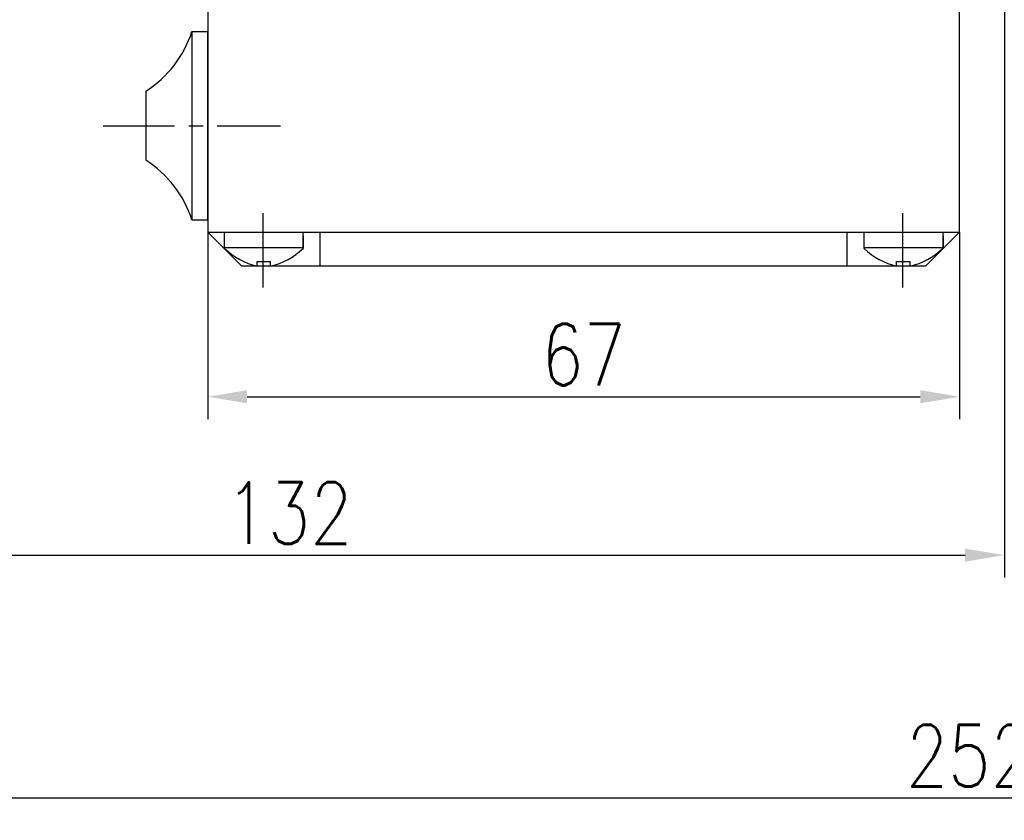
# Model space of a CAD drawing. Header units: inches. Extents: x -753 to 5070, y -3075 to 1581.
# Tile 99 of 178: x 4638 to 4725, y -2729 to -2657. Entities that reach past the tile are written whole.
import ezdxf

# ---------------------------------------------------------------- set-up
doc = ezdxf.new("R2010")
doc.units = ezdxf.units.IN
doc.header["$LTSCALE"] = 10
doc.header["$MEASUREMENT"] = 0
doc.linetypes.add('CENTER', pattern=[10.16, 6.35, -1.27, 1.27, -1.27])
for name, color, linetype in [('1轮廓实线层', 7, 'Continuous'), ('3中心线层', 1, 'CENTER'), ('7标注层', 4, 'Continuous')]:
    doc.layers.add(name, color=color, linetype=linetype)
doc.styles.add('TH_GBDIM', font='romans.shx', dxfattribs={"width": 0.8, "bigfont": 'gbcbig.shx'})
doc.dimstyles.new('TH_GBDIM', dxfattribs={"dimtxt": 3.5, "dimasz": 2.5, "dimexe": 2, "dimexo": 0, "dimgap": 1, "dimtad": 1, "dimdec": 4, "dimdsep": 46, "dimtxsty": 'TH_GBDIM', "dimcen": 0.09, "dimclrd": 4, "dimclre": 4, "dimclrt": 3, "dimadec": 0, "dimazin": 0, "dimtfac": 1, "dimtdec": 4, "dimtmove": 0, "dimatfit": 3, "dimfxl": 1, "dimtzin": 0, "dimarcsym": 0})

# ---------------------------------------------------------------- blocks, each defined once
blk = doc.blocks.new('*D700')
at = {"layer": '7标注层', "color": 4, "lineweight": -2, "transparency": 16777216}
for p, q in [((4593.28, -2587.064), (4593.28, -2728.858)), ((4845.279, -2587.064), (4845.279, -2728.858)), ((4596.78, -2726.858), (4841.779, -2726.858))]:
    blk.add_line(p, q, dxfattribs=at)
at = {"layer": '7标注层', "color": 4, "transparency": 16777216}
for points in [[(4596.78, -2726.275), (4596.78, -2727.441), (4593.28, -2726.858)], [(4841.779, -2726.275), (4841.779, -2727.441), (4845.279, -2726.858)]]:
    blk.add_solid(points, dxfattribs=at)
at = {"layer": 'Defpoints', "color": 0, "transparency": 16777216}
for p in [(4593.28, -2587.064), (4845.279, -2587.064), (4845.279, -2726.858)]:
    blk.add_point(p, dxfattribs=at)
at = {"layer": '7标注层', "color": 3, "transparency": 16777216, "insert": (4722.161, -2723.108), "char_height": 5.5, "attachment_point": 5, "style": 'TH_GBDIM'}
blk.add_mtext('252', dxfattribs=at)
blk = doc.blocks.new('*D740')
at = {"layer": '7标注层', "color": 4, "lineweight": -2, "transparency": 16777216}
for p, q in [((4725.28, -2565.489), (4725.28, -2707.223)), ((4593.28, -2587.064), (4593.28, -2707.223)), ((4596.78, -2705.223), (4721.78, -2705.223))]:
    blk.add_line(p, q, dxfattribs=at)
at = {"layer": '7标注层', "color": 4, "transparency": 16777216}
for points in [[(4596.78, -2704.64), (4596.78, -2705.806), (4593.28, -2705.223)], [(4721.78, -2704.64), (4721.78, -2705.806), (4725.28, -2705.223)]]:
    blk.add_solid(points, dxfattribs=at)
at = {"layer": 'Defpoints', "color": 0, "transparency": 16777216}
for p in [(4725.28, -2565.489), (4593.28, -2587.064), (4725.28, -2705.223)]:
    blk.add_point(p, dxfattribs=at)
at = {"layer": '7标注层', "color": 3, "transparency": 16777216, "insert": (4661.53, -2701.473), "char_height": 5.5, "attachment_point": 5, "style": 'TH_GBDIM'}
blk.add_mtext('132', dxfattribs=at)
blk = doc.blocks.new('*D742')
at = {"layer": '7标注层', "color": 4, "lineweight": -2, "transparency": 16777216}
for p, q in [((4654.28, -2676.447), (4654.28, -2693.106)), ((4721.28, -2676.447), (4721.28, -2693.106)), ((4657.78, -2691.106), (4717.78, -2691.106))]:
    blk.add_line(p, q, dxfattribs=at)
at = {"layer": '7标注层', "color": 4, "transparency": 16777216}
for points in [[(4657.78, -2690.522), (4657.78, -2691.689), (4654.28, -2691.106)], [(4717.78, -2690.522), (4717.78, -2691.689), (4721.28, -2691.106)]]:
    blk.add_solid(points, dxfattribs=at)
at = {"layer": 'Defpoints', "color": 0, "transparency": 16777216}
for p in [(4654.28, -2676.447), (4721.28, -2676.447), (4721.28, -2691.106)]:
    blk.add_point(p, dxfattribs=at)
at = {"layer": '7标注层', "color": 3, "transparency": 16777216, "insert": (4687.78, -2687.356), "char_height": 5.5, "attachment_point": 5, "style": 'TH_GBDIM'}
blk.add_mtext('67', dxfattribs=at)

msp = doc.modelspace()

# ---------------------------------------------------------------- linework, layer by layer
for p, q in [((4721.28, -2676.447), (4721.28, -2645.447)), ((4655.78, -2677.883), (4655.78, -2676.447)), ((4662.78, -2677.883), (4662.78, -2676.447)), ((4712.78, -2677.883), (4712.78, -2676.447)), ((4719.827, -2677.883), (4719.827, -2676.447)), ((4662.78, -2676.75), (4662.78, -2677.883)), ((4719.827, -2676.75), (4719.827, -2677.883)), ((4655.78, -2677.788), (4662.78, -2677.788)), ((4712.78, -2677.788), (4719.78, -2677.788)), ((4658.68, -2679.047), (4659.88, -2679.047)), ((4658.68, -2679.476), (4658.68, -2679.047)), ((4659.88, -2679.476), (4659.88, -2679.047)), ((4715.68, -2679.047), (4716.88, -2679.047)), ((4715.68, -2679.476), (4715.68, -2679.047)), ((4716.88, -2679.476), (4716.88, -2679.047))]:
    msp.add_line(p, q)
for centre, start, end in [((4660.24, -2673.199), 226.40085, 256.04276), ((4658.32, -2673.199), 283.95724, 313.59915), ((4717.24, -2673.199), 226.40085, 256.04276), ((4715.32, -2673.199), 283.95724, 313.59915)]:
    msp.add_arc(centre, 6.467, start, end)
at = {"layer": '1轮廓实线层'}
for p, q in [((4654.28, -2645.892), (4654.28, -2676.447)), ((4652.873, -2658.547), (4652.873, -2675.347)), ((4652.873, -2658.547), (4654.28, -2658.547)), ((4654.28, -2675.347), (4654.28, -2658.547)), ((4648.756, -2663.866), (4648.756, -2670.029)), ((4652.873, -2675.347), (4654.28, -2675.347)), ((4654.28, -2676.447), (4657.28, -2679.447)), ((4654.28, -2676.447), (4664.28, -2676.447)), ((4664.28, -2676.447), (4664.28, -2679.447)), ((4711.28, -2676.447), (4721.28, -2676.447)), ((4711.28, -2679.447), (4711.28, -2676.447)), ((4721.28, -2676.447), (4718.28, -2679.447)), ((4657.28, -2679.447), (4718.28, -2679.447))]:
    msp.add_line(p, q, dxfattribs=at)
at = {"layer": '1轮廓实线层', "color": 7}
msp.add_line((4664.28, -2676.447), (4711.28, -2676.447), dxfattribs=at)
at = {"layer": '1轮廓实线层'}
for centre, start, end in [((4643.433, -2655.492), 302.44386, 342.06748), ((4643.433, -2678.402), 17.93252, 57.55614)]:
    msp.add_arc(centre, 9.922, start, end, dxfattribs=at)
at = {"layer": '3中心线层', "ltscale": 0.1}
msp.add_line((4644.97, -2666.947), (4660.776, -2666.947), dxfattribs=at)
at = {"layer": '3中心线层'}
for p, q in [((4659.233, -2681.354), (4659.233, -2674.733)), ((4716.233, -2681.354), (4716.233, -2674.733))]:
    msp.add_line(p, q, dxfattribs=at)

# ---------------------------------------------------------------- dimensions: what is measured, and where the dimension line sits
at = {"layer": '7标注层'}
for base, p1, p2, picture, middle in [((4725.28, -2705.223), (4593.28, -2587.064), (4725.28, -2565.489), '*D740', (4661.53, -2705.223)), ((4845.279, -2726.858), (4593.28, -2587.064), (4845.279, -2587.064), '*D700', (4722.161, -2726.858)), ((4721.28, -2691.106), (4654.28, -2676.447), (4721.28, -2676.447), '*D742', (4687.78, -2691.106))]:
    dim = msp.add_linear_dim(base=base, p1=p1, p2=p2, dimstyle='TH_GBDIM', override={"dimtxt": 5.5, "dimasz": 3.5, "dimdec": 1, "dimadec": 1}, dxfattribs=at)
    dim.commit()
    dim.dimension.update_dxf_attribs({"geometry": picture, "text_midpoint": middle, "dimtype": 160})

doc.saveas('drawing.dxf')
